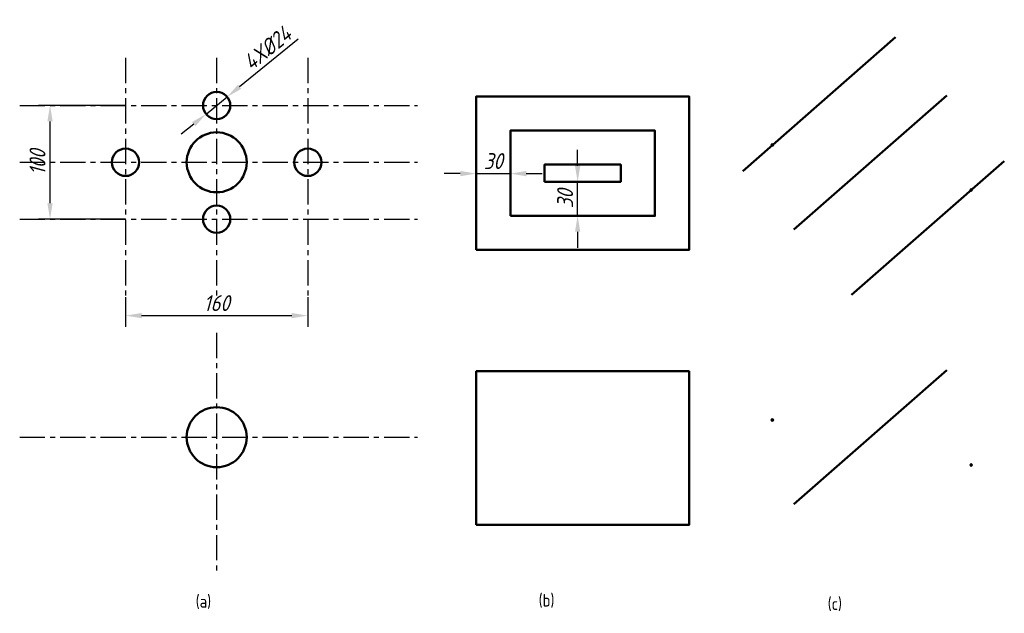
# Model space of a CAD drawing. Header units: millimetres. Extents: x -108 to 757, y 32 to 554.
import ezdxf

# ---------------------------------------------------------------- set-up
doc = ezdxf.new("R2010")
doc.units = ezdxf.units.MM
doc.header["$LTSCALE"] = 0.5
doc.header["$PDMODE"] = 3
doc.linetypes.add('CENTER', pattern=[50.8, 31.75, -6.35, 6.35, -6.35])
doc.layers.add('尺寸层', color=221, linetype='Continuous')
doc.layers.add('点划线', color=1, linetype='CENTER')
doc.layers.add('粗实线', color=7, linetype='Continuous', lineweight=50)
doc.styles.add('工程字体（斜）', font='gbeitc.shx', dxfattribs={"bigfont": 'gbcbig.shx'})
doc.styles.add('工程字体（直）', font='gbenor.shx', dxfattribs={"bigfont": 'gbcbig.shx'})
doc.dimstyles.new('gb35', dxfattribs={"dimscale": 4, "dimtxt": 3.5, "dimasz": 3.5, "dimexe": 2.5, "dimexo": 0, "dimgap": 1, "dimtad": 1, "dimdsep": 46, "dimtxsty": '工程字体（斜）', "dimcen": 0, "dimadec": 0, "dimazin": 0, "dimtfac": 1, "dimtmove": 0, "dimatfit": 3, "dimfxl": 0, "dimarcsym": 0})

# ---------------------------------------------------------------- blocks, each defined once
blk = doc.blocks.new('*D2')
at = {"layer": 'Defpoints', "color": 0, "ltscale": 1.4}
for p in [(74.09, 486.37), (55.48, 471.22)]:
    blk.add_point(p, dxfattribs=at)
at = {"layer": '尺寸层', "color": 0, "lineweight": -2, "ltscale": 1.4}
for p, q in [((136.42, 537.06), (84.96, 495.2)), ((55.48, 471.22), (74.09, 486.37)), ((44.62, 462.39), (33.75, 453.55))]:
    blk.add_line(p, q, dxfattribs=at)
at = {"layer": '尺寸层', "color": 0, "ltscale": 1.4}
for points in [[(83.48, 497.01), (86.43, 493.39), (74.09, 486.37)], [(43.14, 464.2), (46.09, 460.58), (55.48, 471.22)]]:
    blk.add_solid(points, dxfattribs=at)
at = {"layer": '尺寸层', "color": 0, "ltscale": 1.4, "insert": (109.18, 529.08), "char_height": 14, "attachment_point": 5, "rotation": 39.1246, "style": '工程字体（斜）'}
blk.add_mtext('4X%%c24', dxfattribs=at)
blk = doc.blocks.new('*D3')
at = {"layer": 'Defpoints', "color": 0, "ltscale": 1.4}
for p in [(-15.21, 310.21), (144.79, 310.21), (144.79, 294.05)]:
    blk.add_point(p, dxfattribs=at)
at = {"layer": '尺寸层', "color": 0, "lineweight": -2, "ltscale": 1.4}
for p, q in [((-15.21, 310.21), (-15.21, 284.05)), ((144.79, 310.21), (144.79, 284.05)), ((-1.21, 294.05), (130.79, 294.05))]:
    blk.add_line(p, q, dxfattribs=at)
at = {"layer": '尺寸层', "color": 0, "ltscale": 1.4}
for points in [[(-1.21, 296.39), (-1.21, 291.72), (-15.21, 294.05)], [(130.79, 296.39), (130.79, 291.72), (144.79, 294.05)]]:
    blk.add_solid(points, dxfattribs=at)
at = {"layer": '尺寸层', "color": 0, "ltscale": 1.4, "insert": (64.79, 305.05), "char_height": 14, "attachment_point": 5, "style": '工程字体（斜）'}
blk.add_mtext('160', dxfattribs=at)
blk = doc.blocks.new('*D4')
at = {"layer": 'Defpoints', "color": 0, "ltscale": 1.4}
for p in [(-81.59, 478.79), (-15.21, 478.79), (-15.21, 378.79)]:
    blk.add_point(p, dxfattribs=at)
at = {"layer": '尺寸层', "color": 0, "lineweight": -2, "ltscale": 1.4}
for p, q in [((-15.21, 478.79), (-91.59, 478.79)), ((-81.59, 392.79), (-81.59, 464.79)), ((-15.21, 378.79), (-91.59, 378.79))]:
    blk.add_line(p, q, dxfattribs=at)
at = {"layer": '尺寸层', "color": 0, "ltscale": 1.4}
for points in [[(-83.92, 464.79), (-79.25, 464.79), (-81.59, 478.79)], [(-83.92, 392.79), (-79.25, 392.79), (-81.59, 378.79)]]:
    blk.add_solid(points, dxfattribs=at)
at = {"layer": '尺寸层', "color": 0, "ltscale": 1.4, "insert": (-92.59, 428.79), "char_height": 14, "attachment_point": 5, "rotation": 90, "style": '工程字体（斜）'}
blk.add_mtext('100', dxfattribs=at)
blk = doc.blocks.new('*D5')
at = {"layer": 'Defpoints', "color": 0, "ltscale": 1.4}
for p in [(322.74, 418.88), (322.74, 381.74), (292.74, 351.74)]:
    blk.add_point(p, dxfattribs=at)
at = {"layer": '尺寸层', "color": 0, "lineweight": -2, "ltscale": 1.4}
for p, q in [((292.74, 351.74), (292.74, 428.88)), ((322.74, 381.74), (322.74, 428.88)), ((278.74, 418.88), (264.74, 418.88)), ((292.74, 418.88), (322.74, 418.88)), ((336.74, 418.88), (350.74, 418.88))]:
    blk.add_line(p, q, dxfattribs=at)
at = {"layer": '尺寸层', "color": 0, "ltscale": 1.4}
for points in [[(278.74, 421.22), (278.74, 416.55), (292.74, 418.88)], [(336.74, 421.22), (336.74, 416.55), (322.74, 418.88)]]:
    blk.add_solid(points, dxfattribs=at)
at = {"layer": '尺寸层', "color": 0, "ltscale": 1.4, "insert": (307.74, 429.88), "char_height": 14, "attachment_point": 5, "style": '工程字体（斜）'}
blk.add_mtext('30', dxfattribs=at)
blk = doc.blocks.new('*D6')
at = {"layer": 'Defpoints', "color": 0, "ltscale": 1.4}
for p in [(381.85, 411.74), (419.76, 411.74), (449.76, 381.74)]:
    blk.add_point(p, dxfattribs=at)
at = {"layer": '尺寸层', "color": 0, "lineweight": -2, "ltscale": 1.4}
for p, q in [((381.85, 425.74), (381.85, 439.74)), ((419.76, 411.74), (371.85, 411.74)), ((381.85, 381.74), (381.85, 411.74)), ((449.76, 381.74), (371.85, 381.74)), ((381.85, 367.74), (381.85, 353.74))]:
    blk.add_line(p, q, dxfattribs=at)
at = {"layer": '尺寸层', "color": 0, "ltscale": 1.4}
for points in [[(379.52, 425.74), (384.18, 425.74), (381.85, 411.74)], [(379.52, 367.74), (384.18, 367.74), (381.85, 381.74)]]:
    blk.add_solid(points, dxfattribs=at)
at = {"layer": '尺寸层', "color": 0, "ltscale": 1.4, "insert": (370.85, 396.74), "char_height": 14, "attachment_point": 5, "rotation": 90, "style": '工程字体（斜）'}
blk.add_mtext('30', dxfattribs=at)

msp = doc.modelspace()

# ---------------------------------------------------------------- linework, layer by layer
at = {"layer": '点划线', "ltscale": 1.4}
for p, q in [((-15.214, 520.614), (-15.214, 310.213)), ((64.786, 520.614), (64.786, 310.213)), ((144.786, 520.614), (144.786, 310.213)), ((-108.226, 478.794), (241.092, 478.794)), ((-108.226, 428.794), (241.092, 428.794)), ((-108.226, 378.794), (241.092, 378.794)), ((64.786, 279.006), (64.786, 68.605)), ((-108.226, 187.186), (241.092, 187.186))]:
    msp.add_line(p, q, dxfattribs=at)
at = {"layer": '粗实线', "ltscale": 1.4}
for p, q in [((526.836, 421.139), (661.126, 538.861)), ((571.797, 369.851), (706.087, 487.573)), ((622.321, 312.217), (756.61, 429.939)), ((571.797, 128.242), (706.087, 245.965))]:
    msp.add_line(p, q, dxfattribs=at)
for points in [[(292.742, 351.74), (479.759, 351.74), (479.759, 486.75), (292.742, 486.75)], [(322.742, 381.74), (449.759, 381.74), (449.759, 456.75), (322.742, 456.75)], [(352.742, 411.74), (419.759, 411.74), (419.759, 426.75), (352.742, 426.75)], [(292.742, 110.132), (479.759, 110.132), (479.759, 245.142), (292.742, 245.142)]]:
    msp.add_lwpolyline(points, close=True, dxfattribs=at)
for centre, radius in [((64.786, 478.794), 12), ((64.786, 428.794), 26.364), ((-15.214, 428.794), 12), ((144.786, 428.794), 12), ((64.786, 378.794), 12), ((64.786, 187.186), 26.364)]:
    msp.add_circle(centre, radius, dxfattribs=at)
for p in [(552.848, 443.942), (727.507, 404.426), (552.848, 202.333), (727.507, 162.818)]:
    msp.add_point(p, dxfattribs=at)

# ---------------------------------------------------------------- texts
at = {"layer": '粗实线', "color": 0, "ltscale": 1.4, "style": '工程字体（直）'}
for s, p in [('(a)', (46.362, 37.344)), ('(b)', (347.595, 38.351)), ('(c)', (601.478, 35.331))]:
    msp.add_text(s, height=11, dxfattribs=at).set_placement(p)

# ---------------------------------------------------------------- dimensions: what is measured, and where the dimension line sits
at = {"layer": '尺寸层', "color": 0, "ltscale": 1.4}
dim = msp.add_diameter_dim_2p(p1=(55.476, 471.222), p2=(74.095, 486.367), text='4X%%c24', dimstyle='gb35', dxfattribs=at)
dim.commit()
dim.dimension.update_dxf_attribs({"geometry": '*D2', "text_midpoint": (109.175, 529.08)})
dim = msp.add_linear_dim(base=(-81.587, 478.794), p1=(-15.214, 378.794), p2=(-15.214, 478.794), angle=90, dimstyle='gb35', dxfattribs=at)
dim.commit()
dim.dimension.update_dxf_attribs({"geometry": '*D4', "text_midpoint": (-92.587, 428.794)})
for base, p1, p2, picture, middle in [((322.742, 418.884), (292.742, 351.74), (322.742, 381.74), '*D5', (307.742, 429.884)), ((144.786, 294.053), (-15.214, 310.213), (144.786, 310.213), '*D3', (64.786, 305.053))]:
    dim = msp.add_linear_dim(base=base, p1=p1, p2=p2, dimstyle='gb35', dxfattribs=at)
    dim.commit()
    dim.dimension.update_dxf_attribs({"geometry": picture, "text_midpoint": middle})
dim = msp.add_linear_dim(base=(381.849, 411.74), p1=(449.759, 381.74), p2=(419.759, 411.74), angle=90, dimstyle='gb35', dxfattribs=at)
dim.commit()
dim.dimension.update_dxf_attribs({"geometry": '*D6', "text_midpoint": (381.849, 396.74), "dimtype": 160})

doc.saveas('drawing.dxf')
